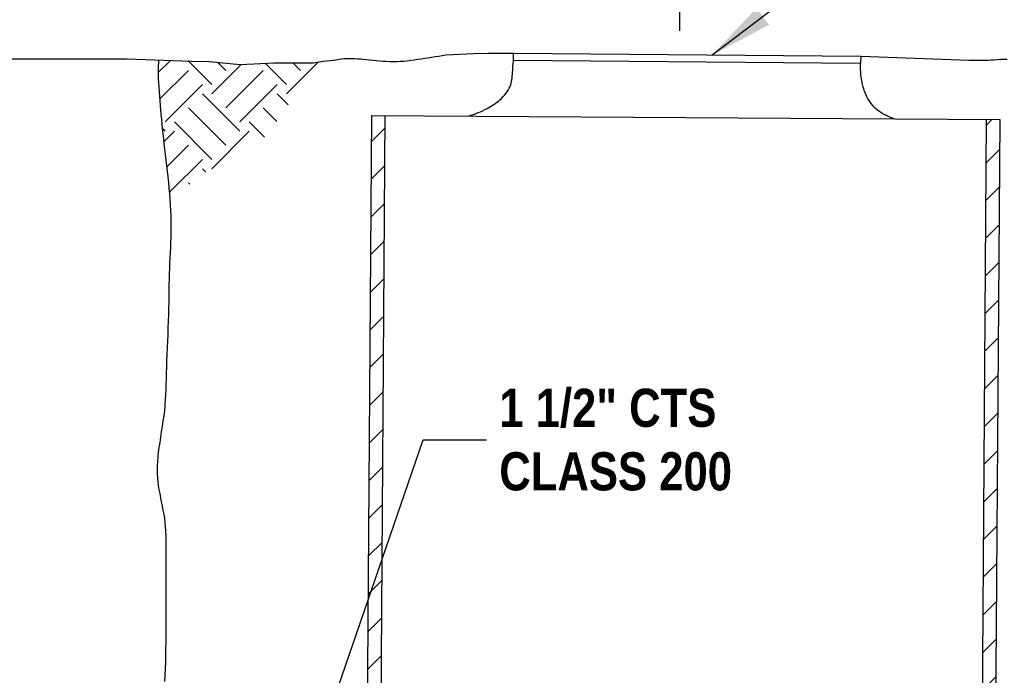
# Model space of a CAD drawing. Header units: inches. Extents: x 16.2 to 26.4, y 27.8 to 38.8.
# Tile 170 of 172: x 20.3 to 22.6, y 34.8 to 36.3. Entities that reach past the tile are written whole.
import ezdxf

# ---------------------------------------------------------------- set-up
doc = ezdxf.new("R2010")
doc.units = ezdxf.units.IN
doc.header["$MEASUREMENT"] = 0
for name, color, linetype in [('DIMENSIONS', 7, 'Continuous'), ('EARTH', 7, 'Continuous'), ('METER-WELL', 7, 'Continuous')]:
    doc.layers.add(name, color=color, linetype=linetype)
doc.styles.get("Standard").update_dxf_attribs({"font": 'arial.ttf'})
doc.styles.add('TECHNICAL', font='techb___.ttf')
doc.dimstyles.get("Standard").update_dxf_attribs({"dimtxt": 0.18, "dimasz": 0.18, "dimexe": 0.18, "dimexo": 0.0625, "dimgap": 0.09, "dimtad": 0, "dimtih": 1, "dimtoh": 1, "dimdec": 4, "dimzin": 0, "dimdsep": 46, "dimtxsty": 'Standard', "dimcen": 0.09, "dimadec": 0, "dimazin": 0, "dimtfac": 1, "dimtdec": 4, "dimtofl": 0, "dimtmove": 0, "dimatfit": 3, "dimfxl": 1, "dimtolj": 1, "dimtzin": 0, "dimarcsym": 0})

# ---------------------------------------------------------------- blocks, each defined once
blk = doc.blocks.new('*D3')
at = {"layer": 'DEFPOINTS', "color": 0, "transparency": 16777216}
for p in [(21.84125404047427, 37.06705738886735), (20.02313535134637, 36.3829252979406), (21.84125404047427, 36.28060208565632)]:
    blk.add_point(p, dxfattribs=at)
at = {"layer": 'DIMENSIONS', "color": 0, "lineweight": -2, "transparency": 16777216}
for p, q in [((21.84125404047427, 36.31185208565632), (21.84125404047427, 37.15705738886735)), ((20.11313535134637, 37.06705738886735), (20.67732627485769, 37.06705738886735)), ((21.75125404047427, 37.06705738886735), (21.18706311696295, 37.06705738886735))]:
    blk.add_line(p, q, dxfattribs=at)
at = {"layer": 'DIMENSIONS', "color": 0, "transparency": 16777216}
for points in [[(20.11313535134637, 37.08205738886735), (20.11313535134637, 37.05205738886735), (20.02313535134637, 37.06705738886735)], [(21.75125404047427, 37.08205738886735), (21.75125404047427, 37.05205738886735), (21.84125404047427, 37.06705738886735)]]:
    blk.add_solid(points, dxfattribs=at)
at = {"layer": 'DIMENSIONS', "color": 7, "transparency": 16777216, "insert": (20.93219469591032, 37.06705738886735), "char_height": 0.09, "attachment_point": 5, "style": 'TECHNICAL'}
blk.add_mtext('\\A1;VARIES', dxfattribs=at)

msp = doc.modelspace()

# ---------------------------------------------------------------- hatches: boundary and pattern name
h = msp.add_hatch()
h.set_pattern_fill('ANSI31', color=256, scale=0.5)
h.set_pattern_definition([(45, (0, 0), (-0.04419417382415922, 0.04419417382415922), [])])
h.paths.add_polyline_path([(21.14503851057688, 36.11157417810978), (21.11304532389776, 36.11178812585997), (21.10151277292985, 34.47545932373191), (21.13350746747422, 34.47545932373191)])
h.paths.add_polyline_path([(21.1325981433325, 34.34643728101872), (21.10060344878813, 34.34643728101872), (21.09904050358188, 34.12467435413), (21.13103519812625, 34.12467435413)])
h.paths.add_polyline_path([(22.5969967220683, 36.1018645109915), (22.56500353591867, 36.10207845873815), (22.55361957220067, 34.47545932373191), (22.58561425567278, 34.47545932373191)])
h.paths.add_polyline_path([(22.58471128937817, 34.34643728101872), (22.55271660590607, 34.34643728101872), (22.55116458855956, 34.12467435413), (22.58315927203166, 34.12467435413)])
at = {"layer": 'EARTH'}
h = msp.add_hatch(dxfattribs=at)
h.set_pattern_fill('EARTH', color=256, scale=0.5, angle=44.99999999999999, style=0)
h.set_pattern_definition([(44.99999999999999, (17.44240710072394, 27.61097064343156), (1.437711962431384e-16, 0.1767766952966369), [0.125, -0.125]), (44.99999999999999, (17.40926147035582, 27.64411627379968), (1.437711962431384e-16, 0.1767766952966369), [0.125, -0.125]), (44.99999999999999, (17.3761158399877, 27.6772619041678), (1.437711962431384e-16, 0.1767766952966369), [0.125, -0.125]), (134.9999999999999, (17.3761158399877, 27.69935899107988), (-0.1767766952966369, 1.576489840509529e-16), [0.125, -0.125]), (134.9999999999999, (17.40926147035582, 27.732504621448), (-0.1767766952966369, 1.576489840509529e-16), [0.125, -0.125]), (134.9999999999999, (17.44240710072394, 27.76565025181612), (-0.1767766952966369, 1.576489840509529e-16), [0.125, -0.125])])
h.paths.add_polyline_path([(20.94752805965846, 36.18100620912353), (20.99166761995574, 36.23905213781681), (20.97503250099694, 36.23608543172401), (20.93795757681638, 36.23608543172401), (20.88234523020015, 36.23608543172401), (20.80201628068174, 36.2319682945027), (20.7288963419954, 36.23917328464), (20.68600999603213, 36.24027508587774), (20.6105601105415, 36.24276938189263), (20.6100539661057, 36.23758531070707), (20.60945100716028, 36.22837034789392), (20.60916465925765, 36.21882968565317), (20.60917164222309, 36.20899589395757), (20.60943005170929, 36.19891084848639), (20.60989798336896, 36.18861642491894), (20.6105335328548, 36.17815449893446), (20.61129479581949, 36.16756694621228), (20.6121398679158, 36.15689564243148), (20.61302684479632, 36.14618246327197), (20.61392313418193, 36.13545532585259), (20.6148333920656, 36.12468631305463), (20.61577158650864, 36.11383354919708), (20.61675168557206, 36.10285515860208), (20.61778765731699, 36.09170926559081), (20.61889346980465, 36.0803539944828), (20.62008309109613, 36.06874746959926), (20.62137048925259, 36.05684781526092), (20.62276264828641, 36.04462711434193), (20.62423861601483, 36.03211328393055), (20.62577045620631, 36.01934819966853), (20.62733023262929, 36.00637373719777), (20.62889000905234, 35.99323177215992), (20.6304218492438, 35.97996418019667), (20.63189781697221, 35.96661283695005), (20.63328997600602, 35.95321961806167), (20.63457271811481, 35.93982407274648), (20.63572974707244, 35.92645644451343), (20.63665492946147, 35.91435061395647), (20.71662117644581, 35.97477912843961), (20.86400853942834, 36.06316218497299)])

# ---------------------------------------------------------------- linework, layer by layer
for p, q in [((20.24467134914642, 36.2452527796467), (20.53543988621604, 36.2452527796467)), ((20.53543988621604, 36.2452527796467), (20.68600999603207, 36.24027508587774))]:
    msp.add_line(p, q, dxfattribs=at)
at = {"layer": 'EARTH', "flags": 128}
for points in [[(20.68600999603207, 36.24027508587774), (20.72889634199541, 36.23917328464), (20.80201628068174, 36.2319682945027), (20.88234523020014, 36.23608543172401), (20.88234523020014, 36.23608543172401), (20.93795757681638, 36.23608543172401), (20.97503250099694, 36.23608543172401), (20.99853246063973, 36.2402764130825), (20.99853246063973, 36.2402764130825), (20.99853246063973, 36.2402764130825), (21.02373683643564, 36.24258263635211), (21.02373683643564, 36.24258263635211), (21.0362605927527, 36.24488186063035), (21.0362605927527, 36.24488186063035), (21.04840040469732, 36.24606295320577), (21.04840040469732, 36.24606295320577), (21.05448129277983, 36.24631349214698), (21.06064485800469, 36.24637729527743), (21.06691663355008, 36.24627431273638), (21.07331486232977, 36.24602214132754), (21.07985778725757, 36.24563837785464), (21.08656365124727, 36.24514061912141), (21.09345069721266, 36.24454646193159), (21.10053716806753, 36.2438735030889), (21.10784130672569, 36.24313933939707), (21.11537324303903, 36.24236551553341), (21.12311065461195, 36.24158936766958), (21.13102310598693, 36.24085217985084), (21.13908016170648, 36.24019523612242), (21.14725138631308, 36.23965982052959), (21.15550634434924, 36.23928721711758), (21.16381460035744, 36.23911870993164), (21.1721457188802, 36.23919558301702), (21.18047378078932, 36.23954583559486), (21.18879093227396, 36.24014432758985), (21.19709383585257, 36.24095263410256), (21.20537915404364, 36.24193233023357), (21.21364354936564, 36.24304499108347), (21.22188368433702, 36.24425219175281), (21.23009622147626, 36.2455155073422), (21.23827782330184, 36.2467965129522), (21.24643152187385, 36.24806586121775), (21.25458582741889, 36.2493305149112), (21.2627756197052, 36.25060651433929), (21.27103577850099, 36.25190989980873), (21.27940118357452, 36.25325671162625), (21.287906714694, 36.25466299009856), (21.287906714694, 36.25466299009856), (21.287906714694, 36.25466299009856), (21.287906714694, 36.25466299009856), (21.287906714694, 36.25466299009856), (21.287906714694, 36.25466299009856), (21.287906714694, 36.25466299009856), (21.35380108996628, 36.25805189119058), (21.35380108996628, 36.25805189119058), (21.35380108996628, 36.25805189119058), (21.35380108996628, 36.25805189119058), (21.35380108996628, 36.25805189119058), (21.35380108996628, 36.25805189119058), (21.35380108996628, 36.25805189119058), (21.38930383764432, 36.25891713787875), (21.38930383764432, 36.25891713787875), (21.38930383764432, 36.25891713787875), (21.44778486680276, 36.25895307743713)], [(22.2684964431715, 36.25149839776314), (22.2684964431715, 36.25149839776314), (22.2684964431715, 36.25149839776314), (22.2684964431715, 36.25149839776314), (22.2684964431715, 36.25149839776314), (22.2684964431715, 36.25149839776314), (22.2684964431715, 36.25149839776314), (22.2684964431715, 36.25149839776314), (22.2684964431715, 36.25149839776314), (22.2684964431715, 36.25149839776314), (22.2684964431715, 36.25149839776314), (22.2684964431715, 36.25149839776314), (22.2684964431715, 36.25149839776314), (22.2684964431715, 36.25149839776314), (22.2684964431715, 36.25149839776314), (22.2684964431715, 36.25149839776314), (22.2684964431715, 36.25149839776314), (22.2684964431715, 36.25149839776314), (22.2684964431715, 36.25149839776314), (22.2684964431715, 36.25149839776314), (22.2684964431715, 36.25149839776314), (22.2684964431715, 36.25149839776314), (22.2684964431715, 36.25149839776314), (22.2684964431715, 36.25149839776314), (22.2684964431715, 36.25149839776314), (22.2684964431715, 36.25149839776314), (22.2684964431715, 36.25149839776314), (22.2684964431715, 36.25149839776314), (22.2684964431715, 36.25149839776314), (22.2684964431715, 36.25149839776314), (22.2684964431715, 36.25149839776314), (22.2684964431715, 36.25149839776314), (22.2684964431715, 36.25149839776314), (22.2684964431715, 36.25149839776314), (22.2684964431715, 36.25149839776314), (22.2684964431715, 36.25149839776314), (22.2684964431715, 36.25149839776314), (22.2684964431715, 36.25149839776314), (22.2684964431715, 36.25149839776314), (22.2684964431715, 36.25149839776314), (22.2684964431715, 36.25149839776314), (22.2684964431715, 36.25149839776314), (22.2684964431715, 36.25149839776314), (22.2684964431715, 36.25149839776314), (22.2684964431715, 36.25149839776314), (22.2684964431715, 36.25149839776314), (22.2684964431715, 36.25149839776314), (22.2684964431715, 36.25149839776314), (22.2684964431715, 36.25149839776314), (22.2684964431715, 36.25149839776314), (22.2684964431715, 36.25149839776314), (22.2684964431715, 36.25149839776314), (22.2684964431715, 36.25149839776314), (22.2684964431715, 36.25149839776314), (22.2684964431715, 36.25149839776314), (22.2684964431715, 36.25149839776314), (22.2684964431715, 36.25149839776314), (22.2684964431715, 36.25149839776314), (22.2684964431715, 36.25149839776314), (22.2684964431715, 36.25149839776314), (22.2684964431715, 36.25149839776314), (22.2684964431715, 36.25149839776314), (22.2684964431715, 36.25149839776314), (22.2684964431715, 36.25149839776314), (22.2684964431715, 36.25149839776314), (22.2684964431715, 36.25149839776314), (22.2684964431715, 36.25149839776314), (22.2684964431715, 36.25149839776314), (22.2684964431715, 36.25149839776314), (22.2684964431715, 36.25149839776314), (22.2684964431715, 36.25149839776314), (22.2684964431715, 36.25149839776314), (22.2684964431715, 36.25149839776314), (22.52389393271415, 36.24221255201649), (22.52400950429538, 36.24221119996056), (22.52432319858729, 36.24220753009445), (22.52493407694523, 36.24220038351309), (22.52594120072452, 36.24218860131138), (22.52744363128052, 36.24217102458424), (22.52954042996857, 36.24214649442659), (22.532330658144, 36.24211385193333), (22.53588454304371, 36.24207472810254), (22.54015697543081, 36.24204191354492), (22.54507401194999, 36.2420309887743), (22.5505617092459, 36.24205753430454), (22.55654612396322, 36.24213713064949), (22.56295331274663, 36.242285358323), (22.56970933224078, 36.24251779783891), (22.57674023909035, 36.24285002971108), (22.58398224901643, 36.24328534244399), (22.59141221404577, 36.24377785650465), (22.59901714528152, 36.24426940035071), (22.60678405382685, 36.24470180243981), (22.61469995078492, 36.24501689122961)]]:
    msp.add_lwpolyline(points, dxfattribs=at)
at = {"layer": 'EARTH'}
msp.add_lwpolyline([(20.62435735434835, 34.77481182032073), (20.62503946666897, 34.78978467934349), (20.62563776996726, 34.80498087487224), (20.62613829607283, 34.82045624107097), (20.6265317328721, 34.8362480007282), (20.62682739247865, 34.85231893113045), (20.62703924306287, 34.86861319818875), (20.62718125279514, 34.88507496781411), (20.62726738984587, 34.90164840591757), (20.62731162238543, 34.91827767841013), (20.62732791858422, 34.93490695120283), (20.62733024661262, 34.95148039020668), (20.62733024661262, 34.96793750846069), (20.62733024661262, 34.98419920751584), (20.62733024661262, 35.00018173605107), (20.62733024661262, 35.01580134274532), (20.62733024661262, 35.03097427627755), (20.62733024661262, 35.04561678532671), (20.62733024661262, 35.05964511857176), (20.62733024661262, 35.07297552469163), (20.62732326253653, 35.08555449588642), (20.6272743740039, 35.09744949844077), (20.62714167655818, 35.10875824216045), (20.62688326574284, 35.11957843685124), (20.62645723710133, 35.13000779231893), (20.62582168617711, 35.14014401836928), (20.62493470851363, 35.15008482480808), (20.62375439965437, 35.1599279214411), (20.62225980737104, 35.16975240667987), (20.62051378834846, 35.17956293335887), (20.61860015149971, 35.18934554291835), (20.61660270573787, 35.19908627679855), (20.61460525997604, 35.2087711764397), (20.61269162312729, 35.21838628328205), (20.61094560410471, 35.22791763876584), (20.60945101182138, 35.23735128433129), (20.6082776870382, 35.24668954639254), (20.60743959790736, 35.25599989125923), (20.60693674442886, 35.2653660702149), (20.60676912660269, 35.27487183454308), (20.60693674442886, 35.28460093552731), (20.60743959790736, 35.29463712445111), (20.6082776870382, 35.30506415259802), (20.60945101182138, 35.31596577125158), (20.61094560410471, 35.32739548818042), (20.61269162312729, 35.33928583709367), (20.61460525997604, 35.35153910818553), (20.61660270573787, 35.36405759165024), (20.61860015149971, 35.37674357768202), (20.62051378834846, 35.38949935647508), (20.62225980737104, 35.40222721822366), (20.62375439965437, 35.41482945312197), (20.62493703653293, 35.42724324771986), (20.62584031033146, 35.43954537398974), (20.62652009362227, 35.45184750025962), (20.62703225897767, 35.46426129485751), (20.62743267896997, 35.47689842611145), (20.62777722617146, 35.48987056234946), (20.62812177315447, 35.50328937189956), (20.6285221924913, 35.51726652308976), (20.62902038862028, 35.53187180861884), (20.62960239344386, 35.5470075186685), (20.6302402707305, 35.5625340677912), (20.63090608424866, 35.57831187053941), (20.63157189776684, 35.59420134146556), (20.63220977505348, 35.61006289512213), (20.63279177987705, 35.62575694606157), (20.63328997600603, 35.64114390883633), (20.63368573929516, 35.65611211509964), (20.63399769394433, 35.67066156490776), (20.63425377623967, 35.68482017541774), (20.63448192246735, 35.69861586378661), (20.63471006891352, 35.71207654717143), (20.63496615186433, 35.72523014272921), (20.63527810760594, 35.738104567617), (20.63567387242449, 35.75072773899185), (20.63616974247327, 35.76313222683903), (20.63673545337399, 35.77536921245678), (20.63732910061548, 35.78749452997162), (20.63790877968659, 35.79956401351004), (20.63843258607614, 35.81163349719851), (20.63885861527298, 35.82375881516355), (20.63914496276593, 35.83599580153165), (20.63924972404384, 35.84840029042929), (20.63914030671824, 35.86101415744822), (20.63882136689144, 35.8738234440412), (20.63830687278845, 35.88680023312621), (20.63761079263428, 35.89991660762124), (20.63674709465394, 35.9131446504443), (20.63572974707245, 35.92645644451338), (20.63457271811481, 35.93982407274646), (20.63328997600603, 35.95321961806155), (20.63189781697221, 35.96661283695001), (20.6304218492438, 35.97996418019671), (20.62889000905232, 35.99323177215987), (20.62733023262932, 36.00637373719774), (20.62577045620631, 36.01934819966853), (20.62423861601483, 36.0321132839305), (20.62276264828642, 36.04462711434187), (20.6213704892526, 36.05684781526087), (20.62008309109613, 36.06874746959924), (20.61889346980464, 36.08035399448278), (20.617787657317, 36.09170926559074), (20.61675168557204, 36.10285515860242), (20.61577158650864, 36.1138335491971), (20.61483339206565, 36.12468631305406), (20.61392313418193, 36.13545532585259), (20.61302684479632, 36.14618246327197), (20.61213986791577, 36.15689564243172), (20.61129479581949, 36.16756694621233), (20.61053353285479, 36.1781544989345), (20.60989798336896, 36.18861642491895), (20.60943005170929, 36.1989108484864), (20.60917164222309, 36.20899589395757), (20.60916465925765, 36.21882968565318), (20.60945100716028, 36.22837034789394), (20.6100539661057, 36.23758531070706), (20.6105601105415, 36.24276938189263)], dxfattribs=at)
at = {"layer": 'METER-WELL'}
msp.add_lwpolyline([(21.44778486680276, 36.25895307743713), (22.2684964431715, 36.25149839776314), (22.26801184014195, 36.23473562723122), (21.44768794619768, 36.24148587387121)], close=True, dxfattribs=at)
for points in [[(21.10151277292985, 34.47545932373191), (21.11304532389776, 36.11178812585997), (22.5969967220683, 36.1018645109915), (22.58561425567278, 34.47545932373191)], [(21.13350746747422, 34.47545932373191), (21.14503851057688, 36.11157417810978)], [(22.56500353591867, 36.10207845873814), (22.55361957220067, 34.47545932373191)]]:
    msp.add_lwpolyline(points, dxfattribs=at)
for points in [[(21.3419225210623, 36.11025755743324), (21.38571933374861, 36.12804479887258), (21.41569203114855, 36.14863749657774), (21.44004333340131, 36.18045324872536), (21.4456647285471, 36.21227584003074), (21.44768794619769, 36.24148587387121)], [(22.34723251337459, 36.10353475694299), (22.30360593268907, 36.12804479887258), (22.28113246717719, 36.15986739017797), (22.27176751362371, 36.18981605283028), (22.26801184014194, 36.22350573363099), (22.26801184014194, 36.23473562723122)]]:
    msp.add_spline(points, degree=3, dxfattribs=at)

# ---------------------------------------------------------------- texts
at = {"layer": 'DIMENSIONS', "insert": (21.41438011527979, 35.34546504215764), "char_height": 0.09, "attachment_point": 4, "style": 'TECHNICAL'}
msp.add_mtext('1 1/2" CTS\\PCLASS 200', dxfattribs=at)

# ---------------------------------------------------------------- dimensions: what is measured, and where the dimension line sits
at = {"layer": 'DIMENSIONS'}
dim = msp.add_linear_dim(base=(21.84125404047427, 37.06705738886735), p1=(20.02313535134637, 36.3829252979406), p2=(21.84125404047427, 36.28060208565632), text='VARIES', dimstyle='Standard', override={"dimscale": 0.5, "dimtxsty": 'TECHNICAL', "dimse1": 1, "dimse2": 0, "dimsd2": 0, "dimclrt": 7}, dxfattribs=at)
dim.commit()
dim.dimension.update_dxf_attribs({"geometry": '*D3', "text_midpoint": (20.93219469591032, 37.06705738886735)})

# ---------------------------------------------------------------- leaders
at = {"annotation_type": 0, "has_hookline": 1, "hookline_direction": 0, "text_width": 0.6410526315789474}
msp.add_leader([(20.93500453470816, 34.47545932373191), (21.23438011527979, 35.34546504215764), (21.38438011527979, 35.34546504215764)], dimstyle='Standard', override={"dimasz": 0.15, "dimgap": 0.03, "dimtad": 0}, dxfattribs=at)
at = {"layer": 'DIMENSIONS', "annotation_type": 0, "has_hookline": 1, "hookline_direction": 0, "text_width": 1.352894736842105}
msp.add_leader([(21.91766433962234, 36.25468507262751), (23.37226577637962, 37.36108531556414), (23.52226577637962, 37.36108531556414)], dimstyle='Standard', override={"dimasz": 0.15, "dimgap": 0.03}, dxfattribs=at)

doc.saveas('drawing.dxf')
